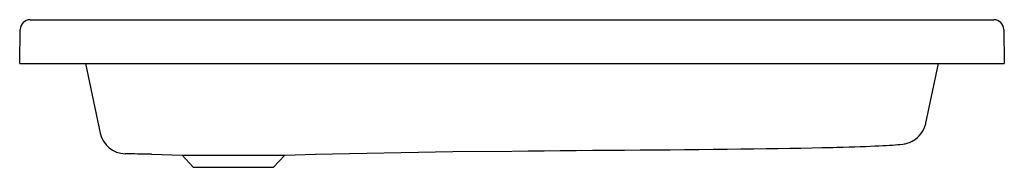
# Model space of a CAD drawing. Header units: millimetres. Extents: x 1646.244 to 1647.146, y 1581.811 to 1581.946.
import ezdxf

# ---------------------------------------------------------------- set-up
doc = ezdxf.new("R2010")
doc.units = ezdxf.units.MM
doc.layers.add('SANINDUSA', color=3, linetype='Continuous')

msp = doc.modelspace()

# ---------------------------------------------------------------- linework, layer by layer
at = {"layer": 'SANINDUSA'}
for p, q in [((1646.25386, 1581.94581), (1646.69524, 1581.94581)), ((1646.69524, 1581.94581), (1647.13618, 1581.94581)), ((1646.24432, 1581.90581), (1646.24487, 1581.93697)), ((1647.14517, 1581.93697), (1647.14572, 1581.90581)), ((1646.24432, 1581.90581), (1646.24932, 1581.90581)), ((1646.24932, 1581.90581), (1646.69579, 1581.90581)), ((1646.30443, 1581.90581), (1646.31797, 1581.84212)), ((1646.69579, 1581.90581), (1647.14572, 1581.90581)), ((1647.07398, 1581.8511), (1647.08561, 1581.90581)), ((1646.51497, 1581.82285), (1646.64083, 1581.82509)), ((1646.365, 1581.82284), (1646.39293, 1581.82187)), ((1646.39293, 1581.82187), (1646.40328, 1581.81077)), ((1646.39293, 1581.82187), (1646.48711, 1581.82187)), ((1646.47676, 1581.81077), (1646.48711, 1581.82187)), ((1646.48711, 1581.82187), (1646.5151, 1581.82285)), ((1646.40328, 1581.81077), (1646.47676, 1581.81077))]:
    msp.add_line(p, q, dxfattribs=at)
at = {"layer": 'SANINDUSA', "flags": 128}
for points in [[(1646.98888, 1581.829), (1646.99231, 1581.82908), (1646.99812, 1581.82924), (1647.00367, 1581.82941), (1647.00893, 1581.82957), (1647.01385, 1581.82974), (1647.01855, 1581.82992), (1647.02296, 1581.83009), (1647.02707, 1581.83027), (1647.03089, 1581.83045), (1647.03443, 1581.83062), (1647.03768, 1581.8308), (1647.04066, 1581.83097), (1647.04338, 1581.83114), (1647.04585, 1581.83132), (1647.04812, 1581.8315), (1647.05028, 1581.83171), (1647.05273, 1581.83201), (1647.05392, 1581.83221), (1647.05485, 1581.83238), (1647.05578, 1581.8326), (1647.05675, 1581.83285), (1647.05778, 1581.83317), (1647.05889, 1581.83356), (1647.06011, 1581.83406), (1647.06146, 1581.83471), (1647.06293, 1581.83554), (1647.06452, 1581.83659), (1647.06619, 1581.83791), (1647.06785, 1581.8395), (1647.06943, 1581.84134), (1647.07086, 1581.84339), (1647.07209, 1581.84561), (1647.07309, 1581.84799), (1647.07383, 1581.85047), (1647.07395, 1581.85111)], [(1646.64083, 1581.82509), (1646.69526, 1581.82566)], [(1646.69568, 1581.82567), (1646.70992, 1581.8258), (1646.72455, 1581.82593), (1646.73923, 1581.82606), (1646.75384, 1581.82617), (1646.76866, 1581.82629), (1646.78334, 1581.8264), (1646.79798, 1581.82651), (1646.81242, 1581.82662), (1646.82616, 1581.82673), (1646.83968, 1581.82685), (1646.85304, 1581.82697), (1646.86613, 1581.82709), (1646.8792, 1581.82723), (1646.89194, 1581.82738), (1646.90441, 1581.82753), (1646.9165, 1581.8277), (1646.92783, 1581.82786), (1646.93876, 1581.82802), (1646.94935, 1581.82819), (1646.9595, 1581.82837), (1646.96939, 1581.82856), (1646.97879, 1581.82875), (1646.98774, 1581.82897), (1646.98858, 1581.82899)]]:
    msp.add_lwpolyline(points, dxfattribs=at)
at = {"layer": 'SANINDUSA'}
for centre, radius, start, end in [((1646.25386, 1581.93681), 0.009, 90, 179), ((1647.13618, 1581.93681), 0.009, 1, 90), ((1646.34145, 1581.84711), 0.024, 192.29957, 268.59103)]:
    msp.add_arc(centre, radius, start, end, dxfattribs=at)
msp.add_open_spline([(1646.36265, 1581.82285), (1646.35566, 1581.82287), (1646.34866, 1581.82295), (1646.34086, 1581.82312)], degree=3, dxfattribs=at)
msp.add_open_spline([(1646.365, 1581.82284), (1646.36473, 1581.82285), (1646.36376, 1581.82285), (1646.36288, 1581.82285), (1646.36273, 1581.82285), (1646.36265, 1581.82285)], degree=3, knots=[0, 0, 0, 0, 0.20018, 0.599118, 1, 1, 1, 1], dxfattribs=at)

doc.saveas('drawing.dxf')
